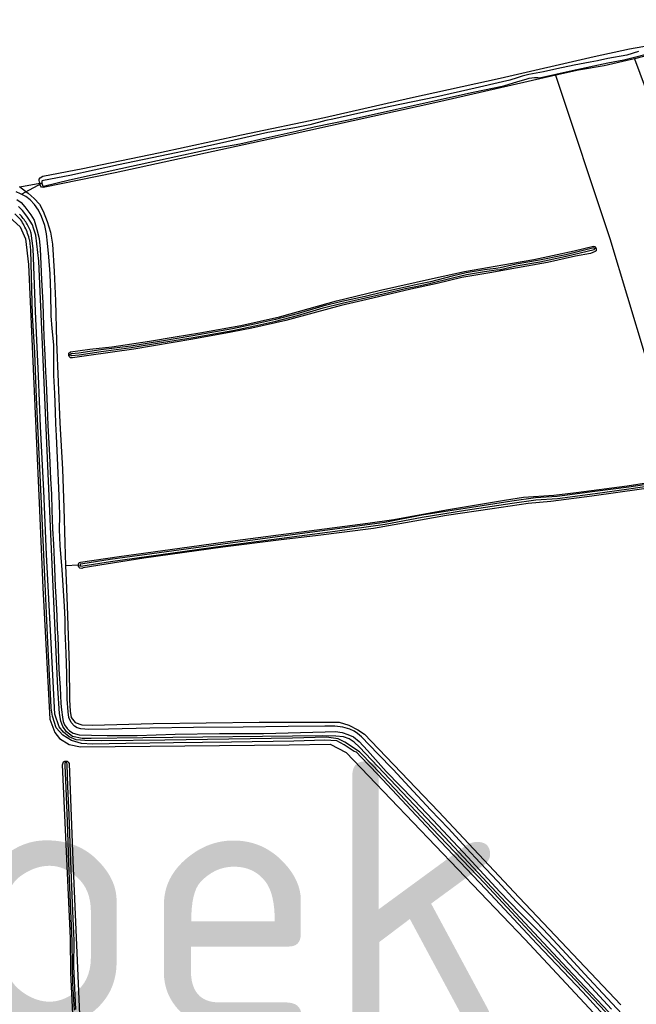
# Model space of a CAD drawing. Header units: metres. Extents: x 174255 to 175175, y 462028 to 462911.
# Tile 226 of 256: x 175053.86 to 175056.17, y 462731.55 to 462735.24. Entities that reach past the tile are written whole.
import ezdxf

# ---------------------------------------------------------------- set-up
doc = ezdxf.new("R2010")
doc.units = ezdxf.units.M
doc.layers.add('N-XX-AL-LIJN_0.20-G', color=7, linetype='Continuous', lineweight=25)
doc.layers.add('N-XX-AL-T40', color=7, linetype='Continuous', lineweight=40)
doc.styles.add('NLCS-ISO-M500-T40', font='NLCS-ISO.ttf', dxfattribs={"height": 2})

# ---------------------------------------------------------------- blocks, each defined once
blk = doc.blocks.new('Situatie')
at = {"lineweight": -3}
for p, q in [((-2.1776, 20.9745), (-2.1004, 21.0159)), ((-2.1088, 21.0146), (-2.1091, 21.0166)), ((-2.1004, 21.0159), (-2.1088, 21.0146)), ((-0.024, 20.7715), (-0.0305, 20.7718)), ((-1.9936, 20.3736), (-1.9996, 20.3707)), ((-1.9638, 19.5844), (-2.0119, 19.5826)), ((-1.9563, 19.5825), (-1.9642, 19.581)), ((-2.011, 18.8448), (-2.011, 18.8502))]:
    blk.add_line(p, q, dxfattribs=at)
for points in [[(-2.1853, 21.0041), (-2.1831, 21.0024), (-2.1091, 21.0166), (-2.1104, 21.0261), (-2.1104, 21.0309), (-2.1074, 21.0355), (-2.0978, 21.0424), (-1.9474, 21.0716), (-1.6641, 21.1292), (-1.3524, 21.1969), (-1.0424, 21.2622), (-0.7194, 21.3356), (-0.3838, 21.4096), (-0.0318, 21.4912), (0.1012, 21.5196), (0.2226, 21.5402), (0.3679, 21.5636), (0.6766, 21.6062), (0.8166, 21.6286), (0.8226, 21.6279), (0.8309, 21.6189), (0.8319, 21.6119)], [(0.055, 17.865), (-0.0778, 18.0044), (-0.2396, 18.1756), (-0.4408, 18.3914), (-0.6382, 18.5973), (-0.8606, 18.8339), (-0.9102, 18.885), (-0.9651, 18.9211), (-0.991, 18.9344), (-1.0349, 18.9399), (-1.1622, 18.9369), (-1.4001, 18.9328), (-1.6397, 18.9291), (-1.8757, 18.9265), (-1.9397, 18.9273), (-1.9726, 18.9299), (-1.9989, 18.9414), (-2.0202, 18.959), (-2.0355, 18.9791), (-2.0524, 19.0258), (-2.0586, 19.1481), (-2.0712, 19.3874), (-2.0833, 19.6251), (-2.0938, 19.8633), (-2.1055, 20.1036), (-2.1133, 20.2937), (-2.1246, 20.5346), (-2.1338, 20.7706), (-2.1409, 20.8289), (-2.1421, 20.8325), (-2.144, 20.8375), (-2.1461, 20.8425), (-2.1482, 20.8474), (-2.1506, 20.8523), (-2.153, 20.8571), (-2.1557, 20.8618), (-2.1584, 20.8664), (-2.1613, 20.871), (-2.1643, 20.8755), (-2.1675, 20.8798), (-2.1707, 20.8841), (-2.1741, 20.8883), (-2.1777, 20.8924), (-2.1813, 20.8963), (-2.1851, 20.9002)], [(0.135, 21.5091), (0.0908, 21.4957), (0.02, 21.4828), (-0.0191, 21.4741), (-0.0458, 21.4699), (-0.1061, 21.4588), (-0.1709, 21.4448), (-0.2212, 21.4337), (-0.2758, 21.4232), (-0.3006, 21.4175), (-0.3196, 21.4109), (-0.3472, 21.4026), (-0.3748, 21.3956), (-0.4774, 21.3719), (-0.6264, 21.3385), (-0.7963, 21.3027), (-0.9173, 21.2769), (-1.0107, 21.2558), (-1.0369, 21.2511), (-1.0965, 21.2352), (-1.1529, 21.2239), (-1.254, 21.2053), (-1.4347, 21.1651), (-1.5445, 21.1414), (-1.6281, 21.1236), (-1.8132, 21.0846), (-1.9957, 21.0451), (-2.095, 21.0259), (-2.0994, 21.0246), (-2.101, 21.023), (-2.101, 21.0191), (-2.1004, 21.0159), (-2.0989, 21.0086), (-2.097, 21.0052), (-2.0944, 21.0045), (-1.9973, 21.0283), (-1.8055, 21.0712), (-1.6276, 21.1094), (-1.4671, 21.1442), (-1.3595, 21.1636), (-1.261, 21.186), (-1.1476, 21.2113), (-1.0802, 21.2274), (-0.9453, 21.2551), (-0.7718, 21.2938), (-0.6371, 21.3232), (-0.4853, 21.3564), (-0.3698, 21.3806), (-0.3173, 21.3969), (-0.2864, 21.4062), (-0.275, 21.4096), (-0.2554, 21.4118), (-0.2426, 21.4114), (-0.2362, 21.4108), (-0.1138, 21.4385), (0.0203, 21.4674), (0.0795, 21.4787), (0.0997, 21.4833), (0.1784, 21.5026)], [(0.2112, 21.5056), (0.1194, 21.482), (0.1839, 21.3106)], [(0.1194, 21.482), (0.1089, 21.4793), (0.006, 21.4551), (-0.0896, 21.44), (-0.1752, 21.4204), (-0.6058, 21.3216), (-1.1898, 21.1929), (-1.8268, 21.0552), (-2.0955, 20.9994), (-2.1024, 21.0014), (-2.1083, 21.0106), (-2.1088, 21.0146)], [(0.2978, 19.9133), (0.2934, 19.9277), (0.0285, 20.8069), (-0.1747, 21.4193), (-0.1752, 21.4204)], [(-2.1831, 21.0024), (-2.152, 20.9787), (-2.1292, 20.959), (-2.1097, 20.9374), (-2.0956, 20.9116), (-2.0806, 20.8721), (-2.0682, 20.8322), (-2.0609, 20.7871), (-2.055, 20.6851), (-2.0494, 20.5747), (-2.0463, 20.4233), (-2.034, 20.1182), (-2.0237, 19.9445), (-2.0188, 19.7995), (-2.0151, 19.6669), (-2.0119, 19.5826), (-2.0099, 19.528), (-2.0063, 19.4327), (-1.9988, 19.2092), (-1.9971, 19.0796), (-1.9944, 19.0376), (-1.9908, 19.0132), (-1.9761, 18.9946), (-1.9514, 18.9869), (-1.9114, 18.9845), (-1.6834, 18.9916), (-1.2864, 18.9962), (-0.9864, 18.9959), (-0.9501, 18.9845), (-0.9168, 18.9679), (-0.8921, 18.9512), (-0.8665, 18.9252), (-0.6144, 18.6609), (-0.3118, 18.3392), (0.0686, 17.9369)], [(-2.1943, 20.9544), (-2.1782, 20.943), (-2.1652, 20.9274), (-2.1416, 20.8975), (-2.1303, 20.8773), (-2.1197, 20.842), (-2.1106, 20.8082), (-2.1073, 20.7699), (-2.1051, 20.7127), (-2.1025, 20.6536), (-2.0977, 20.5674), (-2.0953, 20.4817), (-2.0937, 20.4416), (-2.0902, 20.3717), (-2.0877, 20.3096), (-2.0846, 20.2692), (-2.0812, 20.1781), (-2.0789, 20.1083), (-2.0727, 19.9964), (-2.0685, 19.9079), (-2.0643, 19.8509), (-2.0633, 19.791), (-2.0611, 19.7202), (-2.0578, 19.663), (-2.0532, 19.5733), (-2.0513, 19.5043), (-2.0489, 19.4656), (-2.0448, 19.3942), (-2.0441, 19.3464), (-2.041, 19.3158), (-2.0396, 19.2779), (-2.0388, 19.2287), (-2.0371, 19.1946), (-2.0342, 19.1582), (-2.0325, 19.1264), (-2.03, 19.0656), (-2.0274, 19.0431), (-2.0234, 19.015), (-2.0206, 18.9984), (-2.0157, 18.9864), (-2.0063, 18.9727), (-1.9973, 18.9632), (-1.9831, 18.9555), (-1.9616, 18.9489), (-1.9151, 18.947), (-1.8557, 18.9462), (-1.7432, 18.9461), (-1.6018, 18.951), (-1.4354, 18.9532), (-1.2703, 18.9543), (-1.0393, 18.9606), (-1.0008, 18.961), (-0.9761, 18.9578), (-0.9538, 18.9503), (-0.9326, 18.9407), (-0.9123, 18.9241), (-0.8811, 18.8907), (-0.8105, 18.8115), (-0.7071, 18.7052), (-0.6351, 18.6295), (-0.5052, 18.4908), (-0.3851, 18.3605), (-0.3092, 18.2815), (-0.248, 18.2211), (-0.1797, 18.1508), (-0.1257, 18.0922), (-0.0567, 18.0188), (0.0334, 17.9211)], [(0.0899, 17.8841), (0.0192, 17.9602), (-0.0676, 18.0527), (-0.1353, 18.1272), (-0.2028, 18.1995), (-0.2714, 18.2714), (-0.3221, 18.3235), (-0.3936, 18.4001), (-0.4581, 18.4696), (-0.5101, 18.5238), (-0.5773, 18.5974), (-0.6445, 18.6681), (-0.7244, 18.7539), (-0.7843, 18.8187), (-0.8418, 18.878), (-0.903, 18.9408), (-0.9176, 18.9534), (-0.9304, 18.9627), (-0.9471, 18.9706), (-0.9735, 18.9772), (-1.0036, 18.9814), (-1.0405, 18.9815), (-1.1781, 18.9799), (-1.3466, 18.9776), (-1.5332, 18.9764), (-1.6962, 18.9741), (-1.8516, 18.9702), (-1.9245, 18.969), (-1.9546, 18.9716), (-1.9686, 18.9745), (-1.979, 18.9817), (-1.9906, 18.9952), (-1.9994, 19.0136), (-2.0029, 19.0347), (-2.0064, 19.083), (-2.0078, 19.1773), (-2.0092, 19.2547), (-2.0139, 19.3374), (-2.0132, 19.3823), (-2.016, 19.4309), (-2.0251, 19.5667), (-2.0327, 19.6587), (-2.0352, 19.7177), (-2.034, 19.7693), (-2.0346, 19.8138), (-2.0371, 19.873), (-2.0415, 19.9584), (-2.0457, 20.0689), (-2.0486, 20.1139), (-2.0495, 20.1586), (-2.0521, 20.2274), (-2.0557, 20.2948), (-2.0565, 20.4107), (-2.062, 20.471), (-2.0663, 20.5188), (-2.0676, 20.6057), (-2.0701, 20.6764), (-2.0744, 20.7395), (-2.0797, 20.7913), (-2.0832, 20.8266), (-2.0896, 20.8574), (-2.1019, 20.8913), (-2.1135, 20.9144), (-2.1287, 20.9366), (-2.1451, 20.9541), (-2.1604, 20.9659), (-2.1807, 20.976), (-2.1976, 20.9839)], [(0.0558, 17.8418), (-0.0739, 17.984), (-0.2468, 18.1651), (-0.4378, 18.3708), (-0.607, 18.5488), (-0.8431, 18.8012), (-0.9043, 18.8655), (-0.9225, 18.8834), (-0.9312, 18.8868), (-0.9679, 18.9112), (-0.9961, 18.9259), (-1.0405, 18.9291), (-1.1573, 18.9256), (-1.3909, 18.9215), (-1.6077, 18.9184), (-1.7857, 18.916), (-1.9109, 18.9141), (-1.9529, 18.9166), (-1.9897, 18.9275), (-2.0218, 18.948), (-2.047, 18.975), (-2.061, 19.0182), (-2.0661, 19.0483), (-2.0661, 19.0522), (-2.0783, 19.2948), (-2.0879, 19.5144), (-2.1034, 19.8419), (-2.1205, 20.2123), (-2.1268, 20.3797), (-2.1361, 20.5214), (-2.1422, 20.7645), (-2.1465, 20.802), (-2.1468, 20.8031), (-2.1484, 20.8092), (-2.1502, 20.8153), (-2.1521, 20.8214), (-2.1542, 20.8274), (-2.1565, 20.8334), (-2.1589, 20.8393), (-2.1614, 20.8451), (-2.1641, 20.8509), (-2.1669, 20.8566), (-2.1699, 20.8622), (-2.173, 20.8678), (-2.1762, 20.8732), (-2.1796, 20.8786), (-2.202, 20.9015)], [(0.1139, 17.8142), (-0.1331, 18.0749), (-0.5914, 18.5652), (-0.9104, 18.9029), (-0.9308, 18.9212), (-0.9494, 18.9336), (-0.9711, 18.9416), (-0.9994, 18.9439), (-1.0488, 18.9449), (-1.7228, 18.9372), (-1.9158, 18.9346), (-1.9504, 18.9349), (-1.9858, 18.9426), (-2.0091, 18.9606), (-2.0218, 18.9799), (-2.0304, 18.9999), (-2.0344, 19.0289), (-2.0405, 19.1242), (-2.0604, 19.5309), (-2.1128, 20.7232), (-2.1231, 20.8206), (-2.1322, 20.8475), (-2.1359, 20.8593), (-2.1445, 20.8731), (-2.1574, 20.8922), (-2.174, 20.9136), (-2.1881, 20.9289)], [(-2.2361, 20.9012), (-2.1818, 20.8522), (-2.1624, 20.8078), (-2.1514, 20.7107), (-2.1096, 19.7893), (-2.0968, 19.5002), (-2.0713, 19.0072), (-2.0529, 18.9576), (-2.0347, 18.9345), (-1.9989, 18.9123), (-1.9564, 18.9038), (-1.1738, 18.9115), (-1.0203, 18.9142), (-0.9608, 18.8824), (-0.2914, 18.1826), (0.0524, 17.8142)], [(-1.9996, 20.3707), (-2.0003, 20.3748), (-2, 20.3794), (-1.9941, 20.3843), (-1.9214, 20.3946), (-1.8387, 20.4031), (-1.698, 20.4244), (-1.6018, 20.4396), (-1.5085, 20.4551), (-1.3556, 20.4825), (-1.2104, 20.5147), (-1.0999, 20.5461), (-0.9974, 20.5755), (-0.924, 20.5926), (-0.8324, 20.6152), (-0.6375, 20.6585), (-0.5177, 20.6846), (-0.4307, 20.6995), (-0.3445, 20.715), (-0.2575, 20.73), (-0.1876, 20.7451), (-0.1061, 20.7622), (-0.034, 20.7799), (-0.0279, 20.779), (-0.0258, 20.7759), (-0.024, 20.7715)], [(-1.9936, 20.3736), (-1.9923, 20.3706), (-1.9894, 20.3701), (-1.9614, 20.373), (-1.8785, 20.3849), (-1.766, 20.3998), (-1.6522, 20.4184), (-1.5336, 20.4379), (-1.3853, 20.4645), (-1.303, 20.4817), (-1.2236, 20.4989), (-1.1431, 20.5207), (-1.0467, 20.5492), (-0.976, 20.5666), (-0.8879, 20.5858), (-0.8223, 20.6014), (-0.7377, 20.6209), (-0.6932, 20.6299), (-0.6437, 20.641), (-0.5618, 20.6611), (-0.5102, 20.6738), (-0.442, 20.6851), (-0.3987, 20.6908), (-0.3826, 20.6928), (-0.3231, 20.7064), (-0.2345, 20.7215), (-0.1357, 20.742), (-0.0315, 20.7676), (-0.0305, 20.7686), (-0.0305, 20.7718), (-0.0314, 20.7731), (-0.0329, 20.7735), (-0.137, 20.7479), (-0.2356, 20.7274), (-0.3242, 20.7123), (-0.3837, 20.6988), (-0.3994, 20.6967), (-0.4429, 20.6911), (-0.5114, 20.6797), (-0.5633, 20.667), (-0.6451, 20.6469), (-0.6945, 20.6358), (-0.7389, 20.6268), (-0.8236, 20.6073), (-0.8892, 20.5916), (-0.9774, 20.5725), (-1.0483, 20.555), (-1.1447, 20.5264), (-1.225, 20.5047), (-1.3042, 20.4876), (-1.3864, 20.4703), (-1.5346, 20.4438), (-1.6531, 20.4243), (-1.7669, 20.4058), (-1.8794, 20.3909), (-1.9622, 20.379), (-1.9901, 20.3761), (-1.9921, 20.3766), (-1.9936, 20.3736)], [(-0.024, 20.7715), (-0.0237, 20.7679), (-0.0237, 20.7629), (-0.027, 20.7598), (-0.0449, 20.7523), (-0.1015, 20.7428), (-0.2057, 20.7189), (-0.3396, 20.6945), (-0.415, 20.6814), (-0.5275, 20.6624), (-0.6197, 20.6404), (-0.718, 20.6182), (-0.8816, 20.5802), (-0.98, 20.5578), (-1.0861, 20.5286), (-1.187, 20.5009), (-1.3144, 20.4728), (-1.3917, 20.4572), (-1.5353, 20.4316), (-1.7568, 20.3942), (-1.9245, 20.3708), (-1.9861, 20.3611), (-1.9932, 20.3616), (-1.9989, 20.3666), (-1.9996, 20.3707)], [(-1.9642, 19.581), (-1.9635, 19.5879), (-1.9611, 19.5948), (-1.9559, 19.5962), (-1.8109, 19.617), (-1.5841, 19.6485), (-1.3765, 19.6766), (-0.8791, 19.7423), (-0.7816, 19.7561), (-0.5853, 19.7917), (-0.3669, 19.8285), (-0.2964, 19.8391), (-0.1829, 19.8467), (-0.0986, 19.8566), (0.0919, 19.8815), (0.2599, 19.9077), (0.2978, 19.9133), (0.5254, 19.9469), (0.5602, 19.9518), (0.5647, 19.9515), (0.5682, 19.949), (0.5696, 19.9455)], [(0.2351, 19.8818), (-0.0402, 19.8433), (-0.1941, 19.823), (-0.2786, 19.8159), (-0.4138, 19.7963), (-0.5851, 19.7708), (-0.6816, 19.7532), (-0.8576, 19.7217), (-1.0751, 19.6949), (-1.2039, 19.6799), (-1.4228, 19.6518), (-1.7188, 19.6104), (-1.9461, 19.575), (-1.9517, 19.5727), (-1.9586, 19.5735), (-1.9624, 19.5771), (-1.9642, 19.581)], [(0.2744, 19.9037), (0.0982, 19.8774), (-0.0287, 19.8603), (-0.1697, 19.8416), (-0.2508, 19.8367), (-0.3396, 19.824), (-0.5143, 19.7974), (-0.6773, 19.7714), (-0.8152, 19.7445), (-1.0029, 19.7195), (-1.4228, 19.6634), (-1.8446, 19.6053), (-1.9479, 19.5893), (-1.9568, 19.5881), (-1.9579, 19.5866), (-1.9563, 19.5825), (-1.9545, 19.5813), (-1.9468, 19.5824), (-1.8436, 19.5984), (-1.4218, 19.6565), (-1.002, 19.7125), (-0.8141, 19.7376), (-0.676, 19.7645), (-0.5132, 19.7905), (-0.3386, 19.817), (-0.2501, 19.8297), (-0.1691, 19.8346), (-0.0277, 19.8533), (0.0991, 19.8704), (0.2755, 19.8968)], [(-1.9087, 16.662), (-1.9116, 16.6619), (-1.9164, 16.6629), (-1.919, 16.6653), (-1.9201, 16.6677), (-1.9206, 16.6796), (-1.9492, 17.2075), (-1.9651, 17.4923), (-1.9809, 17.8142), (-1.985, 17.9019), (-1.9929, 18.0583), (-1.9939, 18.1873), (-2.0235, 18.837), (-2.0204, 18.8478), (-2.0147, 18.8504), (-2.011, 18.8502)], [(-2.011, 18.8448), (-2.0129, 18.8448), (-2.015, 18.8435), (-2.0149, 18.8337), (-2.0115, 18.7487), (-2.0056, 18.624), (-2.0006, 18.4688), (-1.9966, 18.3467), (-1.9886, 18.1758), (-1.9877, 18.0827), (-1.9862, 18.0172), (-1.9802, 17.9167)], [(-1.9737, 17.919), (-1.9811, 18.0802), (-1.9804, 18.1776), (-1.9848, 18.2884), (-1.9904, 18.4101), (-1.995, 18.5434), (-1.998, 18.6495), (-2.003, 18.7551), (-2.0061, 18.8385), (-2.0073, 18.8435), (-2.0097, 18.8448), (-2.011, 18.8448)], [(-2.011, 18.8502), (-2.0065, 18.85), (-2.0018, 18.8463), (-1.9985, 18.8412), (-1.9853, 18.4781), (-1.9557, 17.8142), (-1.9325, 17.2944), (-1.9002, 16.6813), (-1.8996, 16.6762), (-1.8995, 16.6693), (-1.9002, 16.6666), (-1.9017, 16.6645), (-1.9046, 16.6629), (-1.9081, 16.662), (-1.9087, 16.662)]]:
    blk.add_lwpolyline(points, dxfattribs=at)

msp = doc.modelspace()

# ---------------------------------------------------------------- block references
at = {"layer": 'N-XX-AL-LIJN_0.20-G'}
msp.add_blockref('Situatie', (175056.047, 462713.6112), dxfattribs=at)

# ---------------------------------------------------------------- texts
at = {"layer": 'N-XX-AL-T40', "style": 'NLCS-ISO-M500-T40'}
msp.add_text('Kootwijkerbroek', height=1, dxfattribs=at).set_placement((175046.2937, 462731.4607))

doc.saveas('drawing.dxf')
